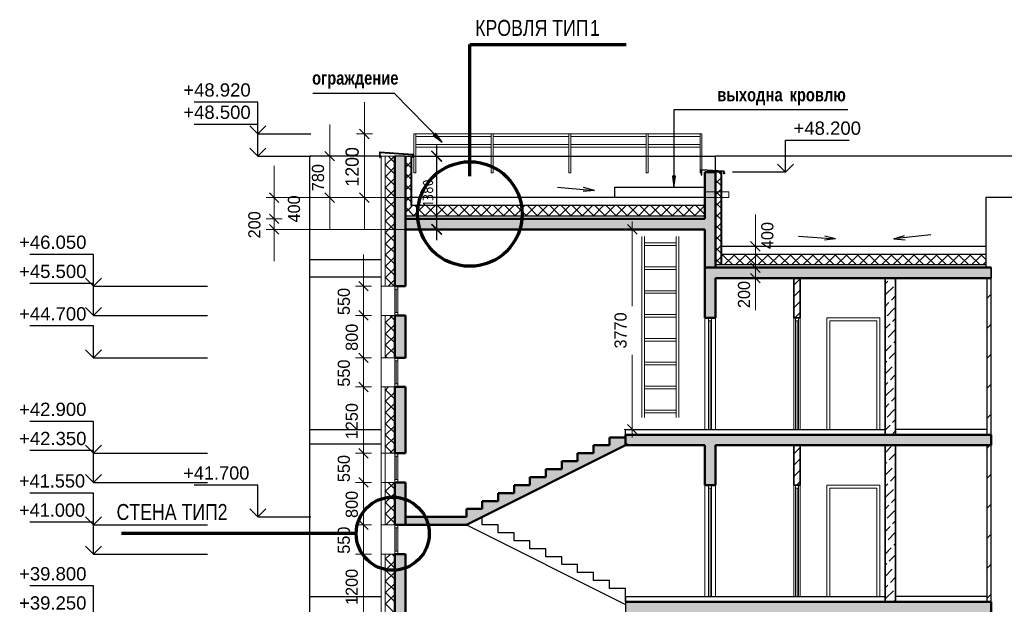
# Model space of a CAD drawing. Header units: millimetres. Extents: x -5898314 to 1055204, y -720802 to 1562611.
# Tile 131 of 256: x -347002 to -328424, y -36649 to -25629. Entities that reach past the tile are written whole.
import ezdxf

# ---------------------------------------------------------------- set-up
doc = ezdxf.new("R2010")
doc.units = ezdxf.units.MM
for name, color, linetype, lineweight in [('907Сл Осевые', 1, 'Continuous', 0), ('A_012_ПРОЕМ', 7, 'Continuous', 25), ('Standard', 7, 'Continuous', 25), ('Навесной фасад', 7, 'Continuous', 25), ('Общий01', 7, 'Continuous', 13), ('Размерная линия_ общее', 7, 'Continuous', 25), ('Стена', 7, 'Continuous', 50), ('Стена_ кирп. кладка не несущ', 7, 'Continuous', 35), ('Стена_ кирпичная кладка нес.', 7, 'Continuous', 70), ('Текст_ общее', 7, 'Continuous', 25)]:
    doc.layers.add(name, color=color, linetype=linetype, lineweight=lineweight)
doc.layers.add('Стена_ бетон не несущ.', color=7, linetype='Continuous', lineweight=35, true_color=0xb4b496)
doc.layers.add('Стена_ бетон несущ.', color=7, linetype='Continuous', lineweight=70, true_color=0xb4b496)
doc.styles.add('ARIAL', font='arial.ttf')
doc.styles.add('Century Gothic', font='GOTHIC.TTF')
doc.styles.add('GOST-2.304_Type-B', font='GOST_Common.ttf')
doc.styles.add('MtXpl_Century_Gothic', font='GOTHIC.TTF')
doc.styles.add('MtXpl_Century_Gothic_1', font='GOTHICB.TTF')
doc.dimstyles.new('СПДС', dxfattribs={"dimscale": 100, "dimtxt": 2.5, "dimasz": 2, "dimexe": 1.25, "dimexo": 0, "dimtad": 1, "dimdec": 0, "dimrnd": 5, "dimtxsty": 'GOST-2.304_Type-B', "dimblk": 'ARCHTICK', "dimcen": 2.5, "dimdle": 2, "dimclrd": 1, "dimclre": 1, "dimclrt": 1, "dimadec": 0, "dimazin": 2, "dimtfac": 0.75, "dimtdec": 0, "dimtmove": 1, "dimatfit": 3, "dimfxl": 1, "dimtfillclr": 256, "dimtolj": 1, "dimarcsym": 1})

# ---------------------------------------------------------------- blocks, each defined once
blk = doc.blocks.new('ALL_ML_STRICH')
at = {"color": 0, "linetype": 'ByBlock', "lineweight": -2}
for p, q in [((-1, 0), (0.5, 0)), ((-0.3, -0.3), (0.3, 0.3)), ((0, -0.5), (0, 0.5))]:
    blk.add_line(p, q, dxfattribs=at)
blk = doc.blocks.new('разрез1-1')
at = {"layer": 'Общий01', "linetype": 'Continuous', "lineweight": 50, "true_color": 0xf1f1f1, "transparency": 33554687}
for points in [[(-82766, -152867), (-82766, -151067), (-82966, -151067), (-82966, -151947), (-88616, -151947), (-88616, -152147), (-82966, -152147), (-82966, -152867)], [(-77566, -152867), (-82966, -152867), (-82966, -153067), (-77566, -153067)], [(-77566, -153067), (-77566, -152867), (-82966, -152867), (-82966, -153067)], [(-77566, -156017), (-84466, -156017), (-84466, -156217), (-77566, -156217)], [(-77566, -156217), (-77566, -156017), (-84466, -156017), (-84466, -156217)], [(-84766, -156217), (-85066, -156217), (-85066, -156367), (-85366, -156367), (-85366, -156517), (-85666, -156517), (-85666, -156667), (-85966, -156667), (-85966, -156817), (-86266, -156817), (-86266, -156967), (-86566, -156967), (-86566, -157117), (-86866, -157117), (-86866, -157267), (-87166, -157267), (-87166, -157417), (-87466, -157417), (-87466, -157567), (-88616, -157567), (-88616, -157717), (-87466, -157717), (-84466, -156217), (-84466, -156067), (-84766, -156067)], [(-82966, -156967), (-82766, -156967), (-82766, -156217), (-82966, -156217)], [(-77566, -159167), (-84466, -159167), (-84466, -159367), (-77566, -159367)], [(-77566, -159367), (-77566, -159167), (-84466, -159167), (-84466, -159367)]]:
    blk.add_hatch(color=7, dxfattribs=at).paths.add_polyline_path(points)
at = {"layer": 'Стена_ бетон несущ.', "linetype": 'Continuous', "lineweight": 25, "true_color": 0xf1f1f1, "transparency": 33554687}
for points in [[(-88816, -151117), (-88616, -151117), (-88616, -150767), (-88816, -150767)], [(-88816, -153217), (-88616, -153217), (-88616, -151117), (-88816, -151117)], [(-82966, -153817), (-82766, -153817), (-82766, -153067), (-82966, -153067)], [(-88616, -154567), (-88616, -153767), (-88816, -153767), (-88816, -154567)], [(-88616, -155117), (-88816, -155117), (-88816, -156367), (-88616, -156367)], [(-88816, -156917), (-88816, -157717), (-88616, -157717), (-88616, -156917)], [(-88616, -159467), (-88616, -158267), (-88816, -158267), (-88816, -159467)]]:
    blk.add_hatch(color=7, dxfattribs=at).paths.add_polyline_path(points)
at = {"layer": 'Стена_ кирпичная кладка нес.', "linetype": 'Continuous', "lineweight": 25, "transparency": 33554687}
for points in [[(-88090, -150374), (-87922, -150503), (-88047, -150332)], [(-83578, -151142), (-83548, -151352), (-83518, -151142)]]:
    blk.add_hatch(color=7, dxfattribs=at).paths.add_polyline_path(points)
at = {"layer": 'A_012_ПРОЕМ', "color": 7, "linetype": 'Continuous', "lineweight": 25, "transparency": 33554687}
for p, q in [((-88616, -150767), (-88816, -150767)), ((-85746, -151353), (-85049, -151413)), ((-85049, -151413), (-85253, -151356)), ((-85049, -151413), (-85259, -151434)), ((-76969, -151547), (-77662, -151547)), ((-77662, -151547), (-77662, -152867)), ((-82966, -151697), (-88516, -151697)), ((-82966, -151897), (-88616, -151897)), ((-82766, -151917), (-82766, -151967)), ((-81198, -152276), (-80500, -152325)), ((-80500, -152325), (-80710, -152350)), ((-80500, -152325), (-80704, -152272)), ((-78703, -152249), (-79399, -152325)), ((-79399, -152325), (-79197, -152264)), ((-79399, -152325), (-79188, -152341)), ((-77662, -152617), (-82646, -152617)), ((-77662, -152817), (-82766, -152817))]:
    blk.add_line(p, q, dxfattribs=at)
at = {"layer": 'A_012_ПРОЕМ', "color": 7, "linetype": 'Continuous', "lineweight": 50, "transparency": 33554687}
for p, q in [((-88816, -151117), (-88816, -153217)), ((-88616, -153217), (-88616, -151117)), ((-88816, -153217), (-88760, -153217)), ((-88760, -153217), (-88616, -153217)), ((-88760, -153767), (-88816, -153767)), ((-88816, -153767), (-88816, -154567)), ((-88616, -153767), (-88760, -153767)), ((-88616, -154567), (-88616, -153767)), ((-88816, -154567), (-88760, -154567)), ((-88760, -154567), (-88616, -154567)), ((-88760, -155117), (-88816, -155117)), ((-88816, -155117), (-88816, -156367)), ((-88616, -155117), (-88760, -155117)), ((-88616, -156367), (-88616, -155117)), ((-88816, -156367), (-88760, -156367)), ((-88760, -156367), (-88616, -156367)), ((-88760, -156917), (-88816, -156917)), ((-88816, -156917), (-88816, -157717)), ((-88616, -156917), (-88760, -156917)), ((-88616, -157717), (-88616, -156917)), ((-88816, -157717), (-88760, -157717)), ((-88760, -157717), (-88616, -157717)), ((-88760, -158267), (-88816, -158267)), ((-88816, -158267), (-88816, -159467)), ((-88616, -158267), (-88760, -158267)), ((-88616, -159467), (-88616, -158267))]:
    blk.add_line(p, q, dxfattribs=at)
at = {"layer": 'Standard', "color": 7, "linetype": 'Continuous', "lineweight": 25, "transparency": 33554687}
for p, q in [((-89076, -150767), (-90416, -150767)), ((-90416, -195327), (-90416, -150767)), ((-90416, -152717), (-89076, -152717)), ((-89076, -153047), (-90416, -153047)), ((-89076, -153047), (-90416, -153047)), ((-90416, -155917), (-89076, -155917)), ((-84466, -155917), (-79566, -155917)), ((-84466, -156017), (-84466, -155917)), ((-77646, -155917), (-79366, -155917)), ((-89076, -156197), (-90416, -156197)), ((-89076, -156197), (-90416, -156197)), ((-90416, -159067), (-89076, -159067)), ((-84466, -159067), (-79566, -159067)), ((-77646, -159067), (-79366, -159067))]:
    blk.add_line(p, q, dxfattribs=at)
at = {"layer": 'Standard', "color": 7, "linetype": 'Continuous', "lineweight": 13, "transparency": 33554687}
for p, q in [((-88816, -153217), (-88816, -153273)), ((-88760, -153273), (-88760, -153217)), ((-88816, -153273), (-88760, -153273)), ((-88816, -153273), (-88816, -153711)), ((-88788, -153273), (-88788, -153711)), ((-88760, -153711), (-88760, -153273)), ((-88816, -153711), (-88816, -153767)), ((-88760, -153711), (-88816, -153711)), ((-88760, -153767), (-88760, -153711)), ((-82966, -153817), (-82966, -155917)), ((-82894, -153817), (-82894, -153873)), ((-82838, -153873), (-82838, -153817)), ((-82766, -155917), (-82766, -153817)), ((-81286, -153817), (-81286, -155917)), ((-81254, -153817), (-81254, -153873)), ((-81198, -153873), (-81198, -153817)), ((-81166, -155917), (-81166, -153817)), ((-80666, -153817), (-80666, -155917)), ((-79666, -153817), (-80666, -153817)), ((-79666, -153817), (-79666, -155917)), ((-82894, -153873), (-82838, -153873)), ((-82894, -155917), (-82894, -153873)), ((-82866, -155916), (-82866, -153873)), ((-82838, -153873), (-82838, -155917)), ((-81254, -153873), (-81198, -153873)), ((-81254, -155917), (-81254, -153873)), ((-81226, -155916), (-81226, -153873)), ((-81198, -153873), (-81198, -155917)), ((-80610, -155917), (-80610, -153873)), ((-80610, -153873), (-79722, -153873)), ((-79722, -153873), (-79722, -155917)), ((-88816, -154567), (-88816, -154623)), ((-88760, -154623), (-88760, -154567)), ((-88816, -154623), (-88760, -154623)), ((-88816, -154623), (-88816, -155061)), ((-88788, -154623), (-88788, -155061)), ((-88760, -155061), (-88760, -154623)), ((-88816, -155061), (-88816, -155117)), ((-88760, -155061), (-88816, -155061)), ((-88760, -155117), (-88760, -155061)), ((-88816, -156367), (-88816, -156423)), ((-88816, -156423), (-88760, -156423)), ((-88816, -156423), (-88816, -156861)), ((-88788, -156423), (-88788, -156861)), ((-88760, -156423), (-88760, -156367)), ((-88760, -156861), (-88760, -156423)), ((-88816, -156861), (-88816, -156917)), ((-88760, -156861), (-88816, -156861)), ((-88760, -156917), (-88760, -156861)), ((-82966, -156967), (-82966, -159067)), ((-82894, -156967), (-82894, -157023)), ((-82838, -157023), (-82838, -156967)), ((-82766, -159067), (-82766, -156967)), ((-81286, -156967), (-81286, -159067)), ((-81254, -156967), (-81254, -157023)), ((-81198, -157023), (-81198, -156967)), ((-81166, -159067), (-81166, -156967)), ((-80666, -156967), (-80666, -159067)), ((-79666, -156967), (-80666, -156967)), ((-79666, -156967), (-79666, -159067)), ((-82894, -157023), (-82838, -157023)), ((-82894, -159067), (-82894, -157023)), ((-82866, -159066), (-82866, -157023)), ((-82838, -157023), (-82838, -159067)), ((-81254, -157023), (-81198, -157023)), ((-81254, -159067), (-81254, -157023)), ((-81226, -159066), (-81226, -157023)), ((-81198, -157023), (-81198, -159067)), ((-80610, -159067), (-80610, -157023)), ((-80610, -157023), (-79722, -157023)), ((-79722, -157023), (-79722, -159067)), ((-88816, -157717), (-88816, -157773)), ((-88760, -157773), (-88760, -157717)), ((-88816, -157773), (-88760, -157773)), ((-88816, -157773), (-88816, -158211)), ((-88788, -157773), (-88788, -158211)), ((-88760, -158211), (-88760, -157773)), ((-88816, -158211), (-88816, -158267)), ((-88760, -158211), (-88816, -158211)), ((-88760, -158267), (-88760, -158211))]:
    blk.add_line(p, q, dxfattribs=at)
at = {"layer": 'Навесной фасад', "color": 7, "linetype": 'Continuous', "lineweight": 13, "transparency": 33554687}
for p, q in [((-88816, -150767), (-89076, -150767)), ((-89076, -150767), (-89076, -190717)), ((-88496, -150767), (-88496, -151697)), ((-82646, -151067), (-82646, -152817)), ((-84156, -155691), (-84156, -152282)), ((-84106, -155691), (-84106, -152282)), ((-83506, -152282), (-83506, -155691)), ((-83456, -152282), (-83456, -155691)), ((-84106, -152402), (-83506, -152402)), ((-84106, -152452), (-83506, -152452)), ((-84106, -152852), (-83506, -152852)), ((-84106, -152902), (-83506, -152902)), ((-89076, -153217), (-89056, -153217)), ((-89056, -153217), (-88996, -153217)), ((-84106, -153302), (-83506, -153302)), ((-84106, -153352), (-83506, -153352)), ((-89056, -153767), (-89076, -153767)), ((-88996, -153767), (-89056, -153767)), ((-84106, -153752), (-83506, -153752)), ((-84106, -153802), (-83506, -153802)), ((-84106, -154202), (-83506, -154202)), ((-84106, -154252), (-83506, -154252)), ((-89076, -154567), (-89056, -154567)), ((-89056, -154567), (-88996, -154567)), ((-84106, -154652), (-83506, -154652)), ((-84106, -154702), (-83506, -154702)), ((-89056, -155117), (-89076, -155117)), ((-88996, -155117), (-89056, -155117)), ((-84106, -155102), (-83506, -155102)), ((-84106, -155152), (-83506, -155152)), ((-84106, -155552), (-83506, -155552)), ((-84106, -155602), (-83506, -155602)), ((-89076, -156367), (-89056, -156367)), ((-89056, -156367), (-88996, -156367)), ((-89056, -156917), (-89076, -156917)), ((-88996, -156917), (-89056, -156917)), ((-89076, -157717), (-89056, -157717)), ((-89056, -157717), (-88996, -157717)), ((-89056, -158267), (-89076, -158267)), ((-88996, -158267), (-89056, -158267))]:
    blk.add_line(p, q, dxfattribs=at)
at = {"layer": 'Навесной фасад', "color": 41, "linetype": 'Continuous', "lineweight": 13, "transparency": 33554687}
for p, q in [((-88996, -150767), (-88996, -151117)), ((-88516, -150767), (-88516, -151697)), ((-88996, -151117), (-88996, -153217)), ((-82666, -151067), (-82666, -152817)), ((-88996, -153217), (-88816, -153217)), ((-88816, -153767), (-88996, -153767)), ((-88996, -153767), (-88996, -154567)), ((-88996, -154567), (-88816, -154567)), ((-88816, -155117), (-88996, -155117)), ((-88996, -155117), (-88996, -157717)), ((-88996, -156367), (-88816, -156367)), ((-88816, -156917), (-88996, -156917)), ((-88996, -157717), (-88816, -157717)), ((-88816, -158267), (-88996, -158267)), ((-88996, -158267), (-88996, -160717))]:
    blk.add_line(p, q, dxfattribs=at)
at = {"layer": 'Навесной фасад', "color": 41, "linetype": 'Continuous', "lineweight": 18, "transparency": 33554687}
for p, q in [((-88996, -150938), (-88824, -150767)), ((-88816, -150894), (-88942, -150767)), ((-88616, -150770), (-88612, -150767)), ((-88516, -150769), (-88518, -150767)), ((-88816, -151106), (-88996, -150926)), ((-88962, -151117), (-88816, -150970)), ((-88616, -150982), (-88516, -150882)), ((-88516, -150982), (-88616, -150882)), ((-88996, -151150), (-88962, -151117)), ((-88816, -151318), (-88996, -151138)), ((-88996, -151362), (-88816, -151182)), ((-88616, -151194), (-88516, -151094)), ((-88516, -151194), (-88616, -151094)), ((-82766, -151072), (-82760, -151067)), ((-82766, -151284), (-82666, -151184)), ((-82666, -151316), (-82766, -151216)), ((-82666, -151104), (-82703, -151067)), ((-88816, -151530), (-88996, -151350)), ((-88996, -151574), (-88816, -151394)), ((-88516, -151406), (-88616, -151306)), ((-88616, -151407), (-88516, -151307)), ((-82766, -151496), (-82666, -151396)), ((-88816, -151742), (-88996, -151562)), ((-88516, -151618), (-88616, -151518)), ((-88616, -151619), (-88516, -151519)), ((-82666, -151528), (-82766, -151428)), ((-88996, -151787), (-88816, -151607)), ((-88816, -151954), (-88996, -151774)), ((-88616, -151831), (-88481, -151697)), ((-88449, -151897), (-88616, -151730)), ((-88516, -151830), (-88616, -151730)), ((-88616, -151831), (-88516, -151731)), ((-88469, -151897), (-88269, -151697)), ((-88237, -151897), (-88437, -151697)), ((-88257, -151897), (-88057, -151697)), ((-88025, -151897), (-88225, -151697)), ((-88045, -151897), (-87845, -151697)), ((-87812, -151897), (-88012, -151697)), ((-87833, -151897), (-87633, -151697)), ((-87600, -151897), (-87800, -151697)), ((-87621, -151897), (-87421, -151697)), ((-87388, -151897), (-87588, -151697)), ((-87409, -151897), (-87209, -151697)), ((-87176, -151897), (-87376, -151697)), ((-87197, -151897), (-86997, -151697)), ((-86964, -151897), (-87164, -151697)), ((-86984, -151897), (-86784, -151697)), ((-86752, -151897), (-86952, -151697)), ((-86772, -151897), (-86572, -151697)), ((-86540, -151897), (-86740, -151697)), ((-86560, -151897), (-86360, -151697)), ((-86327, -151897), (-86527, -151697)), ((-86348, -151897), (-86148, -151697)), ((-86115, -151897), (-86315, -151697)), ((-86136, -151897), (-85936, -151697)), ((-85903, -151897), (-86103, -151697)), ((-85924, -151897), (-85724, -151697)), ((-85691, -151897), (-85891, -151697)), ((-85712, -151897), (-85512, -151697)), ((-85479, -151897), (-85679, -151697)), ((-85499, -151897), (-85299, -151697)), ((-85267, -151897), (-85467, -151697)), ((-85287, -151897), (-85087, -151697)), ((-85055, -151897), (-85255, -151697)), ((-85075, -151897), (-84875, -151697)), ((-84843, -151897), (-85043, -151697)), ((-84863, -151897), (-84663, -151697)), ((-84630, -151897), (-84830, -151697)), ((-84651, -151897), (-84451, -151697)), ((-84418, -151897), (-84618, -151697)), ((-84439, -151897), (-84239, -151697)), ((-84206, -151897), (-84406, -151697)), ((-84227, -151897), (-84027, -151697)), ((-83994, -151897), (-84194, -151697)), ((-84015, -151897), (-83815, -151697)), ((-83782, -151897), (-83982, -151697)), ((-83802, -151897), (-83602, -151697)), ((-83570, -151897), (-83770, -151697)), ((-83590, -151897), (-83390, -151697)), ((-83358, -151897), (-83558, -151697)), ((-83378, -151897), (-83178, -151697)), ((-83145, -151897), (-83345, -151697)), ((-83166, -151897), (-82966, -151697)), ((-82966, -151865), (-83133, -151697)), ((-82766, -151708), (-82666, -151608)), ((-82666, -151740), (-82766, -151640)), ((-88996, -151999), (-88816, -151819)), ((-88611, -151947), (-88616, -151942)), ((-88519, -151947), (-88516, -151943)), ((-82766, -151921), (-82666, -151821)), ((-82666, -151952), (-82766, -151852)), ((-88816, -152166), (-88996, -151986)), ((-88996, -152211), (-88816, -152031)), ((-82766, -152133), (-82666, -152033)), ((-82666, -152165), (-82766, -152065)), ((-88816, -152379), (-88996, -152199)), ((-88996, -152423), (-88816, -152243)), ((-82766, -152345), (-82666, -152245)), ((-82666, -152377), (-82766, -152277)), ((-88816, -152591), (-88996, -152411)), ((-88996, -152635), (-88816, -152455)), ((-82766, -152557), (-82666, -152457)), ((-82666, -152589), (-82766, -152489)), ((-88816, -152803), (-88996, -152623)), ((-88996, -152847), (-88816, -152667)), ((-82766, -152769), (-82613, -152617)), ((-82766, -152769), (-82666, -152669)), ((-82650, -152817), (-82766, -152701)), ((-82666, -152801), (-82766, -152701)), ((-82438, -152817), (-82638, -152617)), ((-82601, -152817), (-82401, -152617)), ((-82225, -152817), (-82425, -152617)), ((-82389, -152817), (-82189, -152617)), ((-82013, -152817), (-82213, -152617)), ((-82177, -152817), (-81977, -152617)), ((-81801, -152817), (-82001, -152617)), ((-81965, -152817), (-81765, -152617)), ((-81589, -152817), (-81789, -152617)), ((-81753, -152817), (-81553, -152617)), ((-81377, -152817), (-81577, -152617)), ((-81540, -152817), (-81340, -152617)), ((-81165, -152817), (-81365, -152617)), ((-81328, -152817), (-81128, -152617)), ((-80953, -152817), (-81153, -152617)), ((-81116, -152817), (-80916, -152617)), ((-80741, -152817), (-80941, -152617)), ((-80904, -152817), (-80704, -152617)), ((-80528, -152817), (-80728, -152617)), ((-80692, -152817), (-80492, -152617)), ((-80316, -152817), (-80516, -152617)), ((-80480, -152817), (-80280, -152617)), ((-80104, -152817), (-80304, -152617)), ((-80268, -152817), (-80068, -152617)), ((-79892, -152817), (-80092, -152617)), ((-80056, -152817), (-79856, -152617)), ((-79680, -152817), (-79880, -152617)), ((-79843, -152817), (-79643, -152617)), ((-79468, -152817), (-79668, -152617)), ((-79631, -152817), (-79431, -152617)), ((-79256, -152817), (-79456, -152617)), ((-79419, -152817), (-79219, -152617)), ((-79044, -152817), (-79244, -152617)), ((-79207, -152817), (-79007, -152617)), ((-78831, -152817), (-79031, -152617)), ((-78995, -152817), (-78795, -152617)), ((-78619, -152817), (-78819, -152617)), ((-78783, -152817), (-78583, -152617)), ((-78407, -152817), (-78607, -152617)), ((-78571, -152817), (-78371, -152617)), ((-78195, -152817), (-78395, -152617)), ((-78358, -152817), (-78158, -152617)), ((-77983, -152817), (-78183, -152617)), ((-78146, -152817), (-77946, -152617)), ((-77771, -152817), (-77971, -152617)), ((-77934, -152817), (-77734, -152617)), ((-77662, -152714), (-77759, -152617)), ((-88816, -153015), (-88996, -152835)), ((-88996, -153059), (-88816, -152879)), ((-77722, -152817), (-77662, -152757)), ((-88826, -153217), (-88996, -153047)), ((-88941, -153217), (-88816, -153092)), ((-88996, -153908), (-88854, -153767)), ((-88816, -153864), (-88912, -153767)), ((-88816, -154076), (-88996, -153896)), ((-88996, -154120), (-88816, -153940)), ((-88816, -154288), (-88996, -154108)), ((-88996, -154332), (-88816, -154152)), ((-88816, -154500), (-88996, -154320)), ((-88996, -154544), (-88816, -154364)), ((-88961, -154567), (-88996, -154532)), ((-88996, -155181), (-88932, -155117)), ((-88816, -155136), (-88835, -155117)), ((-88816, -155348), (-88996, -155168)), ((-88996, -155393), (-88816, -155213)), ((-88816, -155561), (-88996, -155381)), ((-88996, -155605), (-88816, -155425)), ((-88816, -155773), (-88996, -155593)), ((-88996, -155817), (-88816, -155637)), ((-88816, -155985), (-88996, -155805)), ((-88996, -156029), (-88816, -155849)), ((-88816, -156197), (-88996, -156017)), ((-88996, -156241), (-88816, -156061)), ((-88858, -156367), (-88996, -156229)), ((-88909, -156367), (-88816, -156274)), ((-88996, -157090), (-88822, -156917)), ((-88816, -157045), (-88944, -156917)), ((-88816, -157258), (-88996, -157078)), ((-88996, -157302), (-88816, -157122)), ((-88816, -157470), (-88996, -157290)), ((-88996, -157514), (-88816, -157334)), ((-88816, -157682), (-88996, -157502)), ((-88993, -157717), (-88996, -157714)), ((-88986, -157717), (-88816, -157546)), ((-88996, -158363), (-88900, -158267)), ((-88816, -158318), (-88867, -158267)), ((-88816, -158530), (-88996, -158350)), ((-88996, -158575), (-88816, -158395)), ((-88816, -158743), (-88996, -158563)), ((-88996, -158787), (-88816, -158607)), ((-88816, -158955), (-88996, -158775)), ((-88996, -158999), (-88816, -158819)), ((-88816, -159167), (-88996, -158987)), ((-88996, -159211), (-88816, -159031)), ((-88816, -159379), (-88996, -159199))]:
    blk.add_line(p, q, dxfattribs=at)
at = {"layer": 'Навесной фасад', "color": 7, "linetype": 'Continuous', "lineweight": 25, "transparency": 33554687}
for p, q in [((-88616, -150767), (-82766, -150767)), ((-82766, -151067), (-82766, -150767)), ((-70566, -150767), (-82766, -150767)), ((-82646, -151067), (-82766, -151067)), ((-84666, -151352), (-82966, -151352)), ((-84666, -151547), (-84666, -151352)), ((-82966, -151547), (-88496, -151547)), ((-77662, -152467), (-82646, -152467))]:
    blk.add_line(p, q, dxfattribs=at)
at = {"layer": 'Общий01', "color": 136, "linetype": 'Continuous', "lineweight": 70, "transparency": 33554687}
for p, q in [((-87399, -148662), (-84449, -148662)), ((-87399, -151142), (-87399, -148662)), ((-89545, -157882), (-93971, -157882))]:
    blk.add_line(p, q, dxfattribs=at)
at = {"layer": 'Общий01', "color": 7, "linetype": 'Continuous', "lineweight": 25, "transparency": 33554687}
for p, q in [((-89101, -150792), (-89101, -150685)), ((-89101, -150685), (-88471, -150731)), ((-89101, -150792), (-89091, -150792)), ((-89091, -150792), (-89091, -150696)), ((-89091, -150696), (-88480, -150740)), ((-88472, -150792), (-88480, -150740)), ((-88462, -150790), (-88472, -150792)), ((-88471, -150731), (-88462, -150790)), ((-83030, -151123), (-83030, -151016)), ((-83030, -151016), (-82607, -151041)), ((-83020, -151123), (-83020, -151027)), ((-83020, -151027), (-82616, -151050)), ((-83030, -151123), (-83020, -151123)), ((-82608, -151102), (-82616, -151050)), ((-82598, -151101), (-82608, -151102)), ((-82607, -151041), (-82598, -151101)), ((-87466, -157717), (-84466, -159217)), ((-87166, -157717), (-87166, -157567)), ((-86866, -157717), (-87166, -157717)), ((-86866, -157867), (-86866, -157717)), ((-86566, -157867), (-86866, -157867)), ((-86566, -158017), (-86566, -157867)), ((-86266, -158017), (-86566, -158017)), ((-86266, -158167), (-86266, -158017)), ((-85966, -158167), (-86266, -158167)), ((-85966, -158317), (-85966, -158167)), ((-85666, -158317), (-85966, -158317)), ((-85666, -158467), (-85666, -158317)), ((-85366, -158467), (-85666, -158467)), ((-85366, -158617), (-85366, -158467)), ((-85066, -158617), (-85366, -158617)), ((-85066, -158767), (-85066, -158617)), ((-84766, -158767), (-85066, -158767)), ((-84766, -158917), (-84766, -158767)), ((-84466, -158917), (-84766, -158917)), ((-84466, -159167), (-84466, -158917)), ((-84466, -159067), (-84466, -159367))]:
    blk.add_line(p, q, dxfattribs=at)
at = {"layer": 'Общий01', "color": 7, "linetype": 'Continuous', "lineweight": 50, "transparency": 33554687}
for p, q in [((-88816, -150767), (-88816, -151117)), ((-88616, -150767), (-88616, -151117)), ((-82966, -151067), (-82766, -151067)), ((-82966, -151947), (-82966, -151067)), ((-82766, -152867), (-82766, -151067)), ((-82966, -151947), (-88616, -151947)), ((-82966, -152147), (-88616, -152147)), ((-82966, -152147), (-82966, -152867)), ((-77566, -152867), (-82966, -152867)), ((-77566, -152867), (-82966, -152867)), ((-82966, -152867), (-82966, -153067)), ((-77566, -152867), (-82766, -152867)), ((-77662, -152867), (-77566, -152867)), ((-82966, -153067), (-82966, -153067)), ((-82966, -153067), (-82966, -153067)), ((-82966, -153067), (-82966, -153067)), ((-82966, -153067), (-82966, -153067)), ((-82966, -153067), (-82966, -153817)), ((-82766, -153817), (-82766, -153067)), ((-82766, -153067), (-77566, -153067)), ((-82966, -153817), (-82894, -153817)), ((-82894, -153817), (-82838, -153817)), ((-82838, -153817), (-82766, -153817)), ((-77566, -156017), (-84466, -156017)), ((-77566, -156017), (-84466, -156017)), ((-84466, -156017), (-84466, -156217)), ((-77566, -156217), (-77566, -156017)), ((-87466, -157717), (-84426, -156197)), ((-84766, -156217), (-85066, -156217)), ((-85066, -156217), (-85066, -156367)), ((-84466, -156067), (-84766, -156067)), ((-84766, -156067), (-84766, -156217)), ((-82966, -156217), (-84466, -156217)), ((-82966, -156217), (-84466, -156217)), ((-82966, -156217), (-82966, -156967)), ((-82766, -156217), (-77566, -156217)), ((-82766, -156967), (-82766, -156217)), ((-85066, -156367), (-85366, -156367)), ((-85366, -156367), (-85366, -156517)), ((-85366, -156517), (-85666, -156517)), ((-85666, -156517), (-85666, -156667)), ((-85666, -156667), (-85966, -156667)), ((-85966, -156667), (-85966, -156817)), ((-86266, -156967), (-86566, -156967)), ((-86566, -156967), (-86566, -157117)), ((-85966, -156817), (-86266, -156817)), ((-86266, -156817), (-86266, -156967)), ((-82966, -156967), (-82894, -156967)), ((-82894, -156967), (-82838, -156967)), ((-82838, -156967), (-82766, -156967)), ((-86566, -157117), (-86866, -157117)), ((-86866, -157117), (-86866, -157267)), ((-86866, -157267), (-87166, -157267)), ((-87166, -157267), (-87166, -157417)), ((-87466, -157567), (-87466, -157417)), ((-87166, -157417), (-87466, -157417)), ((-87466, -157417), (-87466, -157567)), ((-87466, -157567), (-88616, -157567)), ((-87466, -157717), (-88616, -157717)), ((-77566, -159167), (-84466, -159167)), ((-77566, -159167), (-84466, -159167)), ((-77566, -159167), (-77566, -159367))]:
    blk.add_line(p, q, dxfattribs=at)
at = {"layer": 'Общий01', "color": 7, "linetype": 'Continuous', "lineweight": 13, "transparency": 33554687}
for p, q in [((-82966, -151440), (-82516, -151440)), ((-82966, -151547), (-82516, -151547)), ((-82516, -151440), (-82516, -151547))]:
    blk.add_line(p, q, dxfattribs=at)
at = {"layer": 'Общий01', "color": 136, "linetype": 'Continuous', "lineweight": 70, "transparency": 33554687}
for centre, radius in [((-87399, -151857), 986), ((-88855, -157882), 690)]:
    blk.add_circle(centre, radius, dxfattribs=at)
at = {"layer": 'Размерная линия_ общее', "color": 7, "linetype": 'Continuous', "lineweight": 25, "transparency": 33554687}
for p, q in [((-91401, -149747), (-92601, -149747)), ((-91401, -150347), (-91401, -149747)), ((-91401, -150167), (-92601, -150167)), ((-91401, -150347), (-91551, -150197)), ((-91401, -150767), (-91401, -150167)), ((-91401, -150347), (-91251, -150197)), ((-91401, -150347), (-91401, -150347)), ((-91401, -150347), (-91401, -150347)), ((-91401, -150347), (-90401, -150347)), ((-91401, -150347), (-91401, -150347)), ((-91401, -150347), (-91401, -150347)), ((-81442, -151067), (-81442, -150467)), ((-81442, -150467), (-80242, -150467)), ((-91401, -150767), (-91551, -150617)), ((-91401, -150767), (-91251, -150617)), ((-91401, -150767), (-91401, -150767)), ((-91401, -150767), (-91401, -150767)), ((-91401, -150767), (-90401, -150767)), ((-91401, -150767), (-91401, -150767)), ((-91401, -150767), (-91401, -150767)), ((-81442, -151067), (-81592, -150917)), ((-81442, -151067), (-81292, -150917)), ((-81442, -151067), (-81442, -151067)), ((-81442, -151067), (-81442, -151067)), ((-81442, -151067), (-81442, -151067)), ((-81442, -151067), (-81442, -151067)), ((-94501, -152617), (-95701, -152617)), ((-94501, -153217), (-94501, -152617)), ((-94501, -153217), (-94651, -153067)), ((-94501, -153217), (-94351, -153067)), ((-94501, -153167), (-95701, -153167)), ((-94501, -153767), (-94501, -153167)), ((-94501, -153217), (-94501, -153217)), ((-94501, -153217), (-94501, -153217)), ((-94501, -153217), (-92350, -153217)), ((-94501, -153217), (-94501, -153217)), ((-94501, -153217), (-94501, -153217)), ((-94501, -153767), (-94651, -153617)), ((-94501, -153767), (-94351, -153617)), ((-94501, -153767), (-94501, -153767)), ((-94501, -153767), (-94501, -153767)), ((-94501, -153767), (-92350, -153767)), ((-94501, -153767), (-94501, -153767)), ((-94501, -153767), (-94501, -153767)), ((-94501, -153967), (-95701, -153967)), ((-94501, -154567), (-94501, -153967)), ((-94501, -154567), (-94651, -154417)), ((-94501, -154567), (-94351, -154417)), ((-94501, -154567), (-94501, -154567)), ((-94501, -154567), (-94501, -154567)), ((-94501, -154567), (-92350, -154567)), ((-94501, -154567), (-94501, -154567)), ((-94501, -154567), (-94501, -154567)), ((-94501, -155767), (-95701, -155767)), ((-94501, -156367), (-94501, -155767)), ((-94501, -156367), (-94651, -156217)), ((-94501, -156367), (-94351, -156217)), ((-94501, -156317), (-95701, -156317)), ((-94501, -156917), (-94501, -156317)), ((-94501, -156367), (-94501, -156367)), ((-94501, -156367), (-94501, -156367)), ((-94501, -156367), (-92350, -156367)), ((-94501, -156367), (-94501, -156367)), ((-94501, -156367), (-94501, -156367)), ((-94501, -156917), (-94651, -156767)), ((-94501, -156917), (-94351, -156767)), ((-94501, -156917), (-94501, -156917)), ((-94501, -156917), (-94501, -156917)), ((-94501, -156917), (-92350, -156917)), ((-94501, -156917), (-94501, -156917)), ((-94501, -156917), (-94501, -156917)), ((-91401, -156967), (-92601, -156967)), ((-91401, -157567), (-91401, -156967)), ((-94501, -157117), (-95701, -157117)), ((-94501, -157717), (-94501, -157117)), ((-91401, -157567), (-91551, -157417)), ((-91401, -157567), (-91251, -157417)), ((-94501, -157667), (-95701, -157667)), ((-94501, -157717), (-94651, -157567)), ((-94501, -157717), (-94351, -157567)), ((-94501, -158267), (-94501, -157667)), ((-94501, -157717), (-94501, -157717)), ((-94501, -157717), (-94501, -157717)), ((-94501, -157717), (-92350, -157717)), ((-94501, -157717), (-94501, -157717)), ((-94501, -157717), (-94501, -157717)), ((-91401, -157567), (-91401, -157567)), ((-91401, -157567), (-91401, -157567)), ((-91401, -157567), (-90401, -157567)), ((-91401, -157567), (-91401, -157567)), ((-91401, -157567), (-91401, -157567)), ((-94501, -158267), (-94651, -158117)), ((-94501, -158267), (-94351, -158117)), ((-94501, -158267), (-94501, -158267)), ((-94501, -158267), (-94501, -158267)), ((-94501, -158267), (-92350, -158267)), ((-94501, -158267), (-94501, -158267)), ((-94501, -158267), (-94501, -158267)), ((-94501, -158867), (-95701, -158867)), ((-94501, -159467), (-94501, -158867))]:
    blk.add_line(p, q, dxfattribs=at)
at = {"layer": 'Размерная линия_ общее', "color": 218, "linetype": 'Continuous', "lineweight": 0, "transparency": 33554687}
for p, q in [((-89389, -150047), (-89389, -149747)), ((-90044, -150467), (-90044, -150167)), ((-89389, -151547), (-89389, -150347)), ((-90044, -151547), (-90044, -150767)), ((-91093, -151247), (-91093, -150947)), ((-91093, -151647), (-91093, -151347)), ((-91093, -151947), (-91093, -151547)), ((-91093, -152147), (-91093, -151947)), ((-90044, -151847), (-90044, -152147)), ((-89389, -151847), (-89389, -152147)), ((-82013, -152167), (-82013, -151867)), ((-91093, -152247), (-91093, -152547)), ((-82013, -152567), (-82013, -152267)), ((-91093, -152447), (-91093, -152747)), ((-84335, -152447), (-84335, -153594)), ((-82013, -152867), (-82013, -152467)), ((-89407, -152917), (-89407, -152617)), ((-82013, -153067), (-82013, -152867)), ((-89407, -153467), (-89407, -153167)), ((-89407, -153767), (-89407, -153217)), ((-82013, -153167), (-82013, -153467)), ((-82013, -153367), (-82013, -153667)), ((-89407, -154567), (-89407, -153767)), ((-89407, -154267), (-89407, -153967)), ((-89407, -154067), (-89407, -154367)), ((-89407, -154817), (-89407, -154517)), ((-89407, -155117), (-89407, -154567)), ((-84335, -155617), (-84335, -154509)), ((-89407, -154867), (-89407, -155167)), ((-89407, -156367), (-89407, -155117)), ((-89407, -155417), (-89407, -155717)), ((-89407, -156067), (-89407, -155767)), ((-89407, -156617), (-89407, -156317)), ((-89407, -156917), (-89407, -156367)), ((-89407, -156667), (-89407, -156967)), ((-89407, -157717), (-89407, -156917)), ((-89407, -157417), (-89407, -157117)), ((-89407, -157217), (-89407, -157517)), ((-89407, -157967), (-89407, -157667)), ((-89407, -158267), (-89407, -157717)), ((-89407, -158017), (-89407, -158317)), ((-89407, -159467), (-89407, -158267)), ((-89407, -158567), (-89407, -158867)), ((-89407, -159167), (-89407, -158867))]:
    blk.add_line(p, q, dxfattribs=at)
at = {"layer": 'Размерная линия_ общее', "color": 218, "linetype": 'Continuous', "lineweight": 13, "transparency": 33554687}
for p, q in [((-88345, -151547), (-91093, -151547)), ((-88345, -152147), (-91093, -152147))]:
    blk.add_line(p, q, dxfattribs=at)
at = {"layer": 'Размерная линия_ общее', "color": 7, "linetype": 'Continuous', "lineweight": 25, "transparency": 33554687}
blk.add_lwpolyline([(-81442, -151067), (-81987, -151067), (-81987, -151067), (-82442, -151067)], dxfattribs=at)
at = {"layer": 'Стена', "color": 7, "linetype": 'Continuous', "lineweight": 13, "transparency": 33554687}
for p, q in [((-88459, -151082), (-88459, -150347)), ((-88421, -150347), (-88459, -150347)), ((-88421, -150347), (-88421, -151082)), ((-88421, -150347), (-86996, -150347)), ((-88421, -150397), (-86996, -150397)), ((-86959, -150347), (-86996, -150347)), ((-86996, -150347), (-86996, -151082)), ((-86959, -151082), (-86959, -150347)), ((-86959, -150347), (-85533, -150347)), ((-86959, -150397), (-85533, -150397)), ((-85496, -150347), (-85533, -150347)), ((-85533, -150347), (-85533, -151082)), ((-85496, -151082), (-85496, -150347)), ((-85496, -150347), (-84070, -150347)), ((-85496, -150397), (-84070, -150397)), ((-84033, -150347), (-84070, -150347)), ((-84070, -150347), (-84070, -151082)), ((-84033, -151082), (-84033, -150347)), ((-84033, -150347), (-83057, -150347)), ((-84033, -150397), (-83057, -150397)), ((-83020, -150347), (-83057, -150347)), ((-83057, -150347), (-83057, -151082)), ((-83020, -151082), (-83020, -150347)), ((-88421, -150547), (-86996, -150547)), ((-88421, -150597), (-86996, -150597)), ((-86959, -150547), (-85533, -150547)), ((-86959, -150597), (-85533, -150597)), ((-85496, -150547), (-84070, -150547)), ((-85496, -150597), (-84070, -150597)), ((-84033, -150547), (-83057, -150547)), ((-84033, -150597), (-83057, -150597)), ((-88421, -151082), (-88459, -151082)), ((-86996, -151082), (-86959, -151082)), ((-85533, -151082), (-85496, -151082)), ((-84070, -151082), (-84033, -151082)), ((-83057, -151082), (-83020, -151082))]:
    blk.add_line(p, q, dxfattribs=at)
at = {"layer": 'Стена_ бетон не несущ.', "color": 191, "linetype": 'Continuous', "lineweight": 35, "true_color": 0xc8aaf3, "transparency": 33554687}
for p, q in [((-79566, -153067), (-79566, -156017)), ((-79366, -156017), (-79366, -153067)), ((-79566, -156217), (-79566, -159167)), ((-79366, -159167), (-79366, -156217))]:
    blk.add_line(p, q, dxfattribs=at)
at = {"layer": 'Стена_ бетон не несущ.', "color": 191, "linetype": 'Continuous', "lineweight": 18, "true_color": 0xc8aaf3, "transparency": 33554687}
for p, q in [((-79465, -153074), (-79457, -153067)), ((-79566, -153175), (-79514, -153124)), ((-79550, -153371), (-79408, -153230)), ((-79443, -153478), (-79366, -153400)), ((-79566, -153600), (-79493, -153527)), ((-79528, -153775), (-79387, -153633)), ((-79422, -153881), (-79366, -153824)), ((-79566, -154024), (-79472, -153930)), ((-79507, -154178), (-79366, -154036)), ((-79566, -154236), (-79557, -154227)), ((-79566, -154448), (-79451, -154333)), ((-79401, -154284), (-79366, -154248)), ((-79486, -154581), (-79366, -154460)), ((-79566, -154660), (-79535, -154630)), ((-79566, -154872), (-79429, -154736)), ((-79380, -154687), (-79366, -154672)), ((-79465, -154984), (-79366, -154885)), ((-79566, -155085), (-79514, -155033)), ((-79550, -155281), (-79408, -155139)), ((-79443, -155387), (-79366, -155309)), ((-79566, -155509), (-79493, -155436)), ((-79528, -155684), (-79387, -155542)), ((-79566, -155933), (-79472, -155839)), ((-79422, -155790), (-79366, -155733)), ((-79437, -156017), (-79366, -155945)), ((-79566, -156357), (-79451, -156242)), ((-79486, -156490), (-79366, -156369)), ((-79566, -156569), (-79535, -156539)), ((-79380, -156596), (-79366, -156582)), ((-79566, -156782), (-79429, -156645)), ((-79465, -156893), (-79366, -156794)), ((-79566, -156994), (-79514, -156942)), ((-79550, -157190), (-79408, -157048)), ((-79566, -157418), (-79493, -157345)), ((-79443, -157296), (-79366, -157218)), ((-79528, -157593), (-79387, -157451)), ((-79422, -157699), (-79366, -157642)), ((-79566, -157842), (-79472, -157748)), ((-79507, -157996), (-79366, -157855)), ((-79566, -158054), (-79557, -158045)), ((-79401, -158102), (-79366, -158067)), ((-79566, -158267), (-79451, -158152)), ((-79486, -158399), (-79366, -158279)), ((-79566, -158479), (-79535, -158448)), ((-79566, -158691), (-79429, -158555)), ((-79380, -158505), (-79366, -158491)), ((-79465, -158802), (-79366, -158703)), ((-79566, -158903), (-79514, -158852)), ((-79550, -159099), (-79408, -158958)), ((-79405, -159167), (-79366, -159127))]:
    blk.add_line(p, q, dxfattribs=at)
at = {"layer": 'Стена_ бетон несущ.', "color": 7, "linetype": 'Continuous', "lineweight": 35, "transparency": 33554687}
blk.add_line((-77566, -153067), (-77566, -152867), dxfattribs=at)
at = {"layer": 'Стена_ кирп. кладка не несущ', "color": 45, "linetype": 'Continuous', "lineweight": 35, "true_color": 0xaa8232, "transparency": 33554687}
for p, q in [((-81286, -153067), (-81286, -153817)), ((-81166, -153817), (-81166, -153067)), ((-81286, -153817), (-81254, -153817)), ((-81254, -153817), (-81198, -153817)), ((-81198, -153817), (-81166, -153817)), ((-81286, -156217), (-81286, -156967)), ((-81166, -156967), (-81166, -156217)), ((-81286, -156967), (-81254, -156967)), ((-81254, -156967), (-81198, -156967)), ((-81198, -156967), (-81166, -156967))]:
    blk.add_line(p, q, dxfattribs=at)
at = {"layer": 'Стена_ кирп. кладка не несущ', "color": 45, "linetype": 'Continuous', "lineweight": 18, "true_color": 0xaa8232, "transparency": 33554687}
for p, q in [((-81286, -153198), (-81166, -153078)), ((-81286, -153410), (-81166, -153290)), ((-81286, -153623), (-81166, -153503)), ((-81268, -153817), (-81166, -153715)), ((-81286, -156380), (-81166, -156260)), ((-81286, -156592), (-81166, -156472)), ((-81286, -156805), (-81166, -156685)), ((-81236, -156967), (-81166, -156897))]:
    blk.add_line(p, q, dxfattribs=at)
at = {"layer": 'Стена_ кирп. кладка не несущ', "color": 31, "linetype": 'Continuous', "lineweight": 25, "true_color": 0xf0b464, "transparency": 33554687}
for p, q in [((-77646, -153067), (-77646, -156017)), ((-77566, -156017), (-77566, -153067)), ((-77646, -156217), (-77646, -159167)), ((-77566, -159167), (-77566, -156217))]:
    blk.add_line(p, q, dxfattribs=at)
at = {"layer": 'Стена_ кирп. кладка не несущ', "color": 31, "linetype": 'Continuous', "lineweight": 18, "true_color": 0xf0b464, "transparency": 33554687}
for p, q in [((-77646, -153447), (-77566, -153367)), ((-77646, -154013), (-77566, -153933)), ((-77646, -154579), (-77566, -154499)), ((-77646, -155144), (-77566, -155064)), ((-77646, -155710), (-77566, -155630)), ((-77646, -156276), (-77587, -156217)), ((-77646, -156841), (-77566, -156761)), ((-77646, -157407), (-77566, -157327)), ((-77646, -157973), (-77566, -157893)), ((-77646, -158539), (-77566, -158459)), ((-77646, -159104), (-77566, -159024))]:
    blk.add_line(p, q, dxfattribs=at)
at = {"layer": 'Стена_ кирпичная кладка нес.', "color": 7, "linetype": 'Continuous', "lineweight": 25, "transparency": 33554687}
for p, q in [((-90362, -149576), (-88830, -149576)), ((-88830, -149576), (-87922, -150503)), ((-80268, -149892), (-83548, -149892)), ((-83548, -149892), (-83548, -151352)), ((-88047, -150332), (-88090, -150374)), ((-88090, -150374), (-87922, -150503)), ((-88069, -150353), (-88079, -150342)), ((-87922, -150503), (-88047, -150332)), ((-87922, -150503), (-87922, -150503)), ((-87922, -150503), (-87922, -150503)), ((-87922, -150503), (-87922, -150503)), ((-83518, -151142), (-83578, -151142)), ((-83578, -151142), (-83548, -151352)), ((-83548, -151142), (-83548, -151127)), ((-83548, -151352), (-83518, -151142)), ((-83548, -151352), (-83548, -151352)), ((-83548, -151352), (-83548, -151352)), ((-83548, -151352), (-83548, -151352))]:
    blk.add_line(p, q, dxfattribs=at)
at = {"layer": 'Размерная линия_ общее', "color": 218, "linetype": 'Continuous', "lineweight": 0, "transparency": 33554687, "xscale": 300, "yscale": 300, "zscale": 300}
for p, rotation in [((-89389, -150347), 270), ((-90044, -150767), 270), ((-91093, -151547), 270), ((-90044, -151547), 90), ((-89389, -151547), 90), ((-91093, -151947), 270), ((-91093, -151947), 90), ((-91093, -152147), 90), ((-84335, -152147), 90), ((-82013, -152467), 270), ((-82013, -152867), 270), ((-82013, -152867), 90), ((-89407, -153217), 270), ((-82013, -153067), 90), ((-89407, -153767), 270), ((-89407, -153767), 90), ((-89407, -154567), 270), ((-89407, -154567), 90), ((-89407, -155117), 270), ((-89407, -155117), 90), ((-84335, -155917), 270), ((-89407, -156367), 270), ((-89407, -156367), 90), ((-89407, -156917), 270), ((-89407, -156917), 90), ((-89407, -157717), 270), ((-89407, -157717), 90), ((-89407, -158267), 270), ((-89407, -158267), 90), ((-89407, -159467), 270)]:
    blk.add_blockref('ALL_ML_STRICH', p, dxfattribs=dict(at, rotation=rotation))
at = {"layer": 'Размерная линия_ общее', "color": 7, "linetype": 'Continuous', "lineweight": 25, "transparency": 33554687, "char_height": 250, "attachment_point": 7, "style": 'ARIAL'}
for s, insert, width in [('\\W1.00;+48.920', (-92807, -149647), 1396.45), ('\\W1.00;+48.500', (-92807, -150067), 1396.45), ('\\W1.00;+48.200', (-81292, -150367), 1396.45), ('\\W1.00;+46.050', (-95906, -152517), 1396.45), ('\\W1.00;+45.500', (-95906, -153067), 1396.45), ('\\W1.00;+44.700', (-95906, -153867), 1396.45), ('\\W1.00;+42.900', (-95906, -155667), 1396.45), ('\\W1.00;+42.350', (-95906, -156217), 1396.45), ('\\W0.98;+41.550', (-95906, -157017), 1394.59), ('\\W0.98;+41.700', (-92807, -156867), 1394.59), ('\\W0.98;+41.000', (-95906, -157567), 1394.59), ('\\W1.00;+39.800', (-95906, -158767), 1396.45), ('\\W1.00;+39.250', (-95906, -159317), 1396.45)]:
    blk.add_mtext(s, dxfattribs=dict(at, insert=insert, width=width))
at = {"layer": 'Размерная линия_ общее', "color": 218, "linetype": 'Continuous', "lineweight": 13, "transparency": 33554687, "attachment_point": 5, "rotation": 90, "style": 'Century Gothic'}
for s, insert, char_height, width in [('1200', (-89620, -150968), 250, 714.29), ('780', (-90264, -151171), 229, 490.71), ('400', (-90717, -151761), 229, 490.71), ('200', (-91464, -152061), 229, 490.71), ('400', (-81786, -152264), 229, 490.71), ('550', (-89777, -153506), 229, 490.71), ('200', (-82226, -153375), 229, 490.71), ('3770', (-84555, -154052), 229, 654.29), ('800', (-89627, -154181), 229, 490.71), ('550', (-89777, -154856), 229, 490.71), ('1250', (-89627, -155762), 229, 654.29), ('550', (-89777, -156656), 229, 490.71), ('800', (-89627, -157331), 229, 490.71), ('550', (-89777, -158006), 229, 490.71), ('1200', (-89627, -158887), 229, 654.29)]:
    blk.add_mtext(s, dxfattribs=dict(at, insert=insert, char_height=char_height, width=width))
at = {"layer": 'Стена_ кирпичная кладка нес.', "color": 7, "transparency": 33554687, "style": 'MtXpl_Century_Gothic_1', "width": 0.83}
for s, p in [('ограждение', (-90376, -149417)), ('выход', (-82731, -149733)), ('на', (-81819, -149733)), ('кровлю', (-81368, -149733))]:
    blk.add_text(s, height=250, dxfattribs=at).set_placement(p)
at = {"layer": 'Текст_ общее', "color": 136, "transparency": 33554687, "style": 'MtXpl_Century_Gothic', "width": 0.833333}
for s, p in [('КРОВЛЯ ТИП ', (-87300, -148499)), ('1', (-85132, -148499)), ('СТЕНА ТИП ', (-94066, -157624)), ('2', (-92157, -157624))]:
    blk.add_text(s, height=300, dxfattribs=at).set_placement(p)
blk = doc.blocks.new('_ArchTick')
at = {"color": 0, "linetype": 'ByBlock', "const_width": 0.15}
blk.add_lwpolyline([(-0.5, -0.5), (0.5, 0.5)], dxfattribs=at)
blk = doc.blocks.new('*D733')
at = {"layer": '907Сл Осевые', "color": 1, "lineweight": -2, "transparency": 16777216}
for p, q in [((-339135, -28002), (-339135, -29782)), ((-339359, -28202), (-339010, -28202)), ((-339359, -29582), (-339010, -29582))]:
    blk.add_line(p, q, dxfattribs=at)
at = {"layer": 'DEFPOINTS', "color": 0, "lineweight": 0, "transparency": 16777216}
for p in [(-339359, -28202), (-339359, -29582), (-339135, -29582)]:
    blk.add_point(p, dxfattribs=at)
at = {"layer": '907Сл Осевые', "color": 1, "lineweight": -2, "transparency": 16777216, "xscale": 200, "yscale": 200, "zscale": 200}
for p, rotation in [((-339135, -28202), 90), ((-339135, -29582), 270)]:
    blk.add_blockref('_ArchTick', p, dxfattribs=dict(at, rotation=rotation))
at = {"layer": '907Сл Осевые', "color": 1, "lineweight": 0, "transparency": 16777216, "insert": (-339298, -28892), "char_height": 200, "attachment_point": 5, "rotation": 90, "style": 'GOST-2.304_Type-B'}
blk.add_mtext('\\A1;1380', dxfattribs=at)

msp = doc.modelspace()

# ---------------------------------------------------------------- block references
msp.add_blockref('разрез1-1', (-251108.76, 122564.84))

# ---------------------------------------------------------------- dimensions: what is measured, and where the dimension line sits
at = {"layer": '907Сл Осевые', "lineweight": 0}
dim = msp.add_linear_dim(base=(-339135.28, -29581.96), p1=(-339358.51, -28201.96), p2=(-339358.51, -29581.96), angle=90, dimstyle='СПДС', override={"dimtxt": 2}, dxfattribs=at)
dim.commit()
dim.dimension.update_dxf_attribs({"geometry": '*D733', "text_midpoint": (-339297.78, -28891.96)})

doc.saveas('drawing.dxf')
